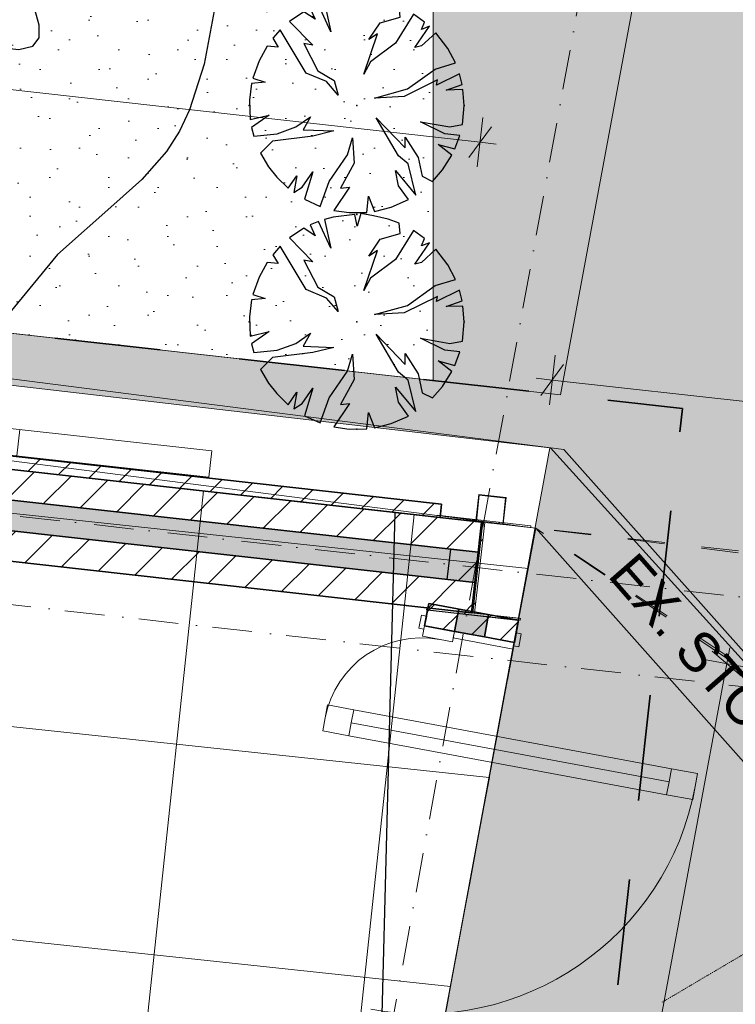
# Model space of a CAD drawing. Header units: millimetres. Extents: x -738537 to 1850049, y -250217 to 604013.
# Tile 148 of 220: x -100784 to -98083, y 85354 to 89071. Entities that reach past the tile are written whole.
import ezdxf

# ---------------------------------------------------------------- set-up
doc = ezdxf.new("R2010")
doc.units = ezdxf.units.MM
doc.header["$MEASUREMENT"] = 0
for name, pattern in [('Dashed', [280, 140, -140]), ('DOT', [0.25, 0, -0.25]), ('Dot & Dashed', [280, 150, -60, 0, -70]), ('Long Dashed', [700, 400, -300])]:
    doc.linetypes.add(name, pattern=pattern)
for name, color, linetype, lineweight in [('0_Pen_No__6', 7, 'Continuous', 5), ('A_BEAMS_Pen_No__3', 30, 'Continuous', 15), ('A_COLUMNS_Pen_No__3', 30, 'Continuous', 15), ('A_COLUMNS_Pen_No__84', 255, 'Continuous', 20), ('A_FLOORS FINISH_Pen_No__128', 9, 'Continuous', 0), ('A_SITE 3D_Pen_No__128', 9, 'Continuous', 0), ('A_SITE 3D_Pen_No__4', 7, 'Continuous', 5), ('A_SURVEY_Pen_No__16', 8, 'Continuous', 20), ('A_SURVEY_Pen_No__2', 1, 'Continuous', 25), ('A_SURVEY_Pen_No__6', 7, 'Continuous', 5), ('A_WALL LOAD_Pen_No__1', 214, 'Continuous', 35), ('A_WALL LOAD_Pen_No__2', 1, 'Continuous', 25), ('A_WALL LOAD_Pen_No__3', 30, 'Continuous', 15), ('A_WALL LOAD_Pen_No__6', 7, 'Continuous', 5), ('BUILDING_Pen_No__2', 1, 'Continuous', 25), ('C-GRID _Pen_No__5', 4, 'Continuous', 5), ('C_DIMS - GA_Pen_No__6', 7, 'Continuous', 5), ('ELECTRICAL LINE_Pen_No__1', 214, 'Continuous', 35), ('SEWER LINE_Pen_No__1', 214, 'Continuous', 35), ('SEWER LINE_Pen_No__5', 4, 'Continuous', 5), ('SEWER LINE_Pen_No__6', 7, 'Continuous', 5)]:
    doc.layers.add(name, color=color, linetype=linetype, lineweight=lineweight)
for name, color, linetype, lineweight, true_color in [('0_Pen_No__7', 7, 'Continuous', 5, 0x9f07ff), ('A_COLUMNS_Pen_No__7', 7, 'Continuous', 5, 0x9f07ff), ('A_FLOORS FINISH_Pen_No__168', 7, 'Continuous', 5, 0x996633), ('A_SITE 3D_Pen_No__7', 7, 'Continuous', 5, 0x3f3f3f), ('A_SURVEY_Pen_No__171', 7, 'Continuous', 0, 0xdadada), ('A_WALL LOAD_Pen_No__7', 7, 'Continuous', 5, 0x9f07ff), ('BUILDING_Pen_No__7', 7, 'Continuous', 5, 0x9f07ff)]:
    doc.layers.add(name, color=color, linetype=linetype, lineweight=lineweight, true_color=true_color)
for name, color, linetype in [('A_BEAMS', 7, 'Continuous'), ('A_COLUMNS', 7, 'Continuous'), ('A_SURVEY', 7, 'Continuous'), ('C_DIMS - GA', 7, 'Continuous')]:
    doc.layers.add(name, color=color, linetype=linetype)
doc.styles.add('GENERATED_STYLE_1', font='GOTHIC.TTF')
doc.dimstyles.new('GENERATED_STYLE__1', dxfattribs={"dimtxt": 200, "dimasz": 95, "dimexe": 0.18, "dimexo": 90000, "dimgap": 0.09, "dimtad": 1, "dimdec": 0, "dimzin": 0, "dimdsep": 46, "dimtxsty": 'GENERATED_STYLE_1', "dimblk": 'ARROWHEAD_2', "dimblk1": 'ARROWHEAD_2', "dimblk2": 'ARROWHEAD_2', "dimcen": 0.09, "dimclrd": 7, "dimclre": 7, "dimclrt": 7, "dimadec": 0, "dimazin": 0, "dimtfac": 1, "dimtdec": 4, "dimtmove": 0, "dimatfit": 3, "dimfxl": 1, "dimtolj": 1, "dimtzin": 0, "dimarcsym": 0})
pattern_1 = [(45, (0, 0), (-63.63961, 63.63961), [])]
pattern_2 = [(45, (0, 0), (-127.27922, 127.27922), [])]

# ---------------------------------------------------------------- blocks, each defined once
blk = doc.blocks.new('TRANSNET LOGO[13]', base_point=(-105635.6, 87966.8))
at = {"layer": 'A_BEAMS_Pen_No__3', "color": 30, "linetype": 'Continuous', "lineweight": 15}
for p, q in [((-102222.4, 87685), (-100059.3, 87442.6)), ((-102233.5, 87585.6), (-100070.5, 87343.2)), ((-100794.6, 87424.4), (-100783.5, 87523.8)), ((-100070.5, 87343.2), (-100059.3, 87442.6))]:
    blk.add_line(p, q, dxfattribs=at)
blk = doc.blocks.new('Downspout 24[16]', base_point=(-99005.5, 87220.7))
at = {"layer": 'A_COLUMNS_Pen_No__84', "color": 255, "linetype": 'Continuous', "lineweight": 20, "flags": 128}
for points in [[(-98921.3, 87163.2), (-98959, 87167.3), (-98948.2, 87266.7), (-99051.6, 87278), (-99062.4, 87178.6), (-99100.2, 87182.7), (-99100.4, 87180.7), (-99060.8, 87176.4), (-99050, 87276), (-98950.2, 87265.1), (-98961, 87165.5), (-98921.5, 87161.2)], [(-98921.3, 87163.2), (-98959, 87167.3), (-98948.2, 87266.7), (-99051.6, 87278), (-99062.4, 87178.6), (-99100.2, 87182.7), (-99100.4, 87180.7), (-99060.8, 87176.4), (-99050, 87276), (-98950.2, 87265.1), (-98961, 87165.5), (-98921.5, 87161.2)], [(-98921.3, 87163.2), (-98959, 87167.3), (-98948.2, 87266.7), (-99051.6, 87278), (-99062.4, 87178.6), (-99100.2, 87182.7), (-99100.4, 87180.7), (-99060.8, 87176.4), (-99050, 87276), (-98950.2, 87265.1), (-98961, 87165.5), (-98921.5, 87161.2)], [(-98921.3, 87163.2), (-98959, 87167.3), (-98948.2, 87266.7), (-99051.6, 87278), (-99062.4, 87178.6), (-99100.2, 87182.7), (-99100.4, 87180.7), (-99060.8, 87176.4), (-99050, 87276), (-98950.2, 87265.1), (-98961, 87165.5), (-98921.5, 87161.2)], [(-98921.3, 87163.2), (-98959, 87167.3), (-98948.2, 87266.7), (-99051.6, 87278), (-99062.4, 87178.6), (-99100.2, 87182.7), (-99100.4, 87180.7), (-99060.8, 87176.4), (-99050, 87276), (-98950.2, 87265.1), (-98961, 87165.5), (-98921.5, 87161.2)], [(-98921.3, 87163.2), (-98959, 87167.3), (-98948.2, 87266.7), (-99051.6, 87278), (-99062.4, 87178.6), (-99100.2, 87182.7), (-99100.4, 87180.7), (-99060.8, 87176.4), (-99050, 87276), (-98950.2, 87265.1), (-98961, 87165.5), (-98921.5, 87161.2)], [(-98961.2, 87165.6), (-98950.4, 87265), (-99049.8, 87275.8), (-99060.7, 87176.4)]]:
    blk.add_lwpolyline(points, close=True, dxfattribs=at)
blk = doc.blocks.new('*D264')
at = {"layer": 'C_DIMS - GA_Pen_No__6', "color": 7, "linetype": 'Continuous', "lineweight": 5, "transparency": 16777216}
for p, q in [((-98763.6, 87803.7), (-98784.5, 87617.4)), ((-98731.2, 87768.6), (-98816.9, 87652.4)), ((-98774.1, 87710.5), (-98834.8, 87717.3)), ((-92811, 87042.3), (-98774.1, 87710.5)), ((-92800.5, 87135.5), (-92821.4, 86949.1)), ((-92853.8, 86984.2), (-92768.1, 87100.4)), ((-92750.2, 87035.5), (-92811, 87042.3))]:
    blk.add_line(p, q, dxfattribs=at)
at = {"layer": 'C_DIMS - GA_Pen_No__6', "color": 7, "lineweight": 5, "transparency": 16777216, "insert": (-96137.9, 87455.4), "char_height": 200, "attachment_point": 7, "rotation": 353.6061, "style": 'GENERATED_STYLE_1'}
blk.add_mtext('\\A1;{\\pql;\\fCentury Gothic|b0|i0|c0|p34;6\xa0000}', dxfattribs=at)
blk = doc.blocks.new('ARROWHEAD_2')
at = {"color": 0, "linetype": 'Continuous', "lineweight": 0}
for p, q in [((-0.378, -0.655), (0.378, 0.655)), ((0, 0), (-1, 0))]:
    blk.add_line(p, q, dxfattribs=at)
blk = doc.blocks.new('*D266')
at = {"layer": 'C_DIMS - GA_Pen_No__6', "color": 7, "linetype": 'Continuous', "lineweight": 5, "transparency": 16777216}
for p, q in [((-104877.8, 89167.2), (-104856.9, 89353.6)), ((-104824.6, 89318.5), (-104910.2, 89202.3)), ((-104928.1, 89267.2), (-104867.4, 89260.4)), ((-104867.4, 89260.4), (-99046.7, 88608.2)), ((-99057.1, 88515), (-99036.2, 88701.3)), ((-99089.5, 88550.1), (-99003.9, 88666.3)), ((-99046.7, 88608.2), (-98985.9, 88601.4))]:
    blk.add_line(p, q, dxfattribs=at)
at = {"layer": 'C_DIMS - GA_Pen_No__6', "color": 7, "lineweight": 5, "transparency": 16777216, "insert": (-102302.4, 89013.2), "char_height": 200, "attachment_point": 7, "rotation": 353.6067, "style": 'GENERATED_STYLE_1'}
blk.add_mtext('\\A1;{\\pql;\\fCentury Gothic|b0|i0|c0|p34;5\xa0857}', dxfattribs=at)
blk = doc.blocks.new('IPE Column 20[101]', base_point=(-99051.6, 87002))
at = {"layer": 'A_COLUMNS_Pen_No__7', "linetype": 'Continuous', "lineweight": 5, "true_color": 0x9f07ff}
h = blk.add_hatch(dxfattribs=at)
h.set_pattern_fill('STEEL', color=190, style=0, pattern_type=2)
h.set_pattern_definition([(45, (0, 0), (-159.09903, 159.09903), []), (45, (-53.03, 53.03), (-159.09903, 159.09903), [])])
h.paths.add_polyline_path([(-99248.4, 86843.4), (-98894.7, 86803.7), (-98893.9, 86810.7), (-99067.3, 86830.1), (-99028.9, 87173), (-98855.5, 87153.6), (-98854.7, 87160.5), (-99208.5, 87200.2), (-99209.3, 87193.2), (-99035.8, 87173.8), (-99074.3, 86830.9), (-99247.7, 86850.3)])
at = {"layer": 'A_COLUMNS_Pen_No__3', "color": 30, "linetype": 'Continuous', "lineweight": 15}
for p, q in [((-99208.5, 87200.2), (-99209.3, 87193.2)), ((-99209.3, 87193.2), (-99035.8, 87173.8)), ((-98854.7, 87160.5), (-99208.5, 87200.2)), ((-99035.8, 87173.8), (-99074.3, 86830.9)), ((-99067.3, 86830.1), (-99028.9, 87173)), ((-99028.9, 87173), (-98855.5, 87153.6)), ((-98855.5, 87153.6), (-98854.7, 87160.5)), ((-99247.7, 86850.3), (-99248.4, 86843.4)), ((-99248.4, 86843.4), (-98894.7, 86803.7)), ((-99074.3, 86830.9), (-99247.7, 86850.3)), ((-98893.9, 86810.7), (-99067.3, 86830.1)), ((-98894.7, 86803.7), (-98893.9, 86810.7))]:
    blk.add_line(p, q, dxfattribs=at)
blk = doc.blocks.new('*D500')
at = {"layer": 'C_DIMS - GA_Pen_No__6', "color": 7, "linetype": 'Continuous', "lineweight": 5, "transparency": 16777216}
for p, q in [((-98060.3, 86593.2), (-98170.1, 86687)), ((-98115.2, 86640.1), (-98104, 86700.2)), ((-98929.2, 82261.6), (-98115.2, 86640.1)), ((-98023, 86623), (-98207.4, 86657.2)), ((-98984, 82308.5), (-98874.3, 82214.7)), ((-98837, 82244.5), (-99021.3, 82278.7)), ((-98940.3, 82201.5), (-98929.2, 82261.6))]:
    blk.add_line(p, q, dxfattribs=at)
at = {"layer": 'C_DIMS - GA_Pen_No__6', "color": 7, "lineweight": 5, "transparency": 16777216, "insert": (-98625.8, 84112.1), "char_height": 200, "attachment_point": 7, "rotation": 79.4689, "style": 'GENERATED_STYLE_1'}
blk.add_mtext('\\A1;{\\pql;\\fCentury Gothic|b0|i0|c0|p34;4\xa0454}', dxfattribs=at)
blk = doc.blocks.new('Tree Plan 24[32]', base_point=(-122243.6, 88773))
at = {"layer": 'A_SURVEY_Pen_No__2', "color": 7, "linetype": 'Continuous', "lineweight": 25, "flags": 128}
for points in [[(-120074.1, 88232.5), (-120141.6, 87869.1), (-120196.7, 87697), (-120235.5, 87616.1), (-120284.2, 87539.7), (-120377.5, 87433.8), (-120483.3, 87339.6), (-120695.9, 87150.1), (-120875.8, 86931.7)], [(-121698.5, 87844.4), (-121635.7, 87824.6), (-121571.5, 87815.9), (-121498.1, 87822.1), (-121409.3, 87859.3), (-121328.3, 87913.3), (-121246.9, 87963.5), (-121157.1, 87989.1), (-121077.2, 87981.4), (-120999.5, 87957.7), (-120921.8, 87933.6), (-120841.9, 87924.5), (-120788.3, 87937.6), (-120764.9, 87968.9), (-120764.8, 88015.8), (-120781.2, 88075.9), (-120836.7, 88225.4), (-120862.1, 88309.8), (-120877, 88397.3), (-120872.5, 88520.9), (-120849.4, 88643.4), (-120825.6, 88747.4)]]:
    blk.add_lwpolyline(points, dxfattribs=at)
blk = doc.blocks.new('Tree Plan 24[49]', base_point=(-119566, 87713.5))
at = {"layer": 'A_SURVEY_Pen_No__2', "color": 7, "linetype": 'Continuous', "lineweight": 25}
for p, q in [((-119550, 88122.1), (-119565, 88075)), ((-119502.9, 88114), (-119550, 88122.1)), ((-119709.8, 88092.7), (-119741.4, 88079.1)), ((-119663.4, 87991.6), (-119709.8, 88092.7)), ((-119654.8, 88109.2), (-119688.2, 88100.2)), ((-119688.2, 88100.2), (-119663.4, 87991.6)), ((-119573.5, 88118.9), (-119654.8, 88109.2)), ((-119565, 88075), (-119573.5, 88118.9)), ((-119447.8, 88101.4), (-119502.9, 88114)), ((-119405.4, 88085.8), (-119447.8, 88101.4)), ((-119402.4, 88047.2), (-119405.4, 88085.8)), ((-119765.1, 88066.8), (-119819.5, 88030)), ((-119723.3, 88038.7), (-119765.1, 88066.8)), ((-119741.4, 88079.1), (-119723.3, 88038.7)), ((-119477.3, 88025.8), (-119402.4, 88047.2)), ((-119352.3, 88058.1), (-119419.5, 87948.8)), ((-119310.3, 88028.2), (-119352.3, 88058.1)), ((-119819.5, 88030), (-119731.8, 87940.3)), ((-119520.1, 87961.7), (-119477.3, 88025.8)), ((-119346.8, 87931.7), (-119291.9, 88012.2)), ((-119321.1, 88000.2), (-119310.3, 88028.2)), ((-119291.9, 88012.2), (-119321.1, 88000.2)), ((-119854.4, 87998.6), (-119882.7, 87966.8)), ((-119757.5, 87835.4), (-119854.4, 87998.6)), ((-119539.3, 87831.2), (-119488, 87983.1)), ((-119488, 87983.1), (-119520.1, 87961.7)), ((-119267.3, 87987.7), (-119321.1, 87938.1)), ((-119222.2, 87928.5), (-119267.3, 87987.7)), ((-119904.4, 87936.9), (-119934.7, 87882.3)), ((-119862.3, 87933.9), (-119904.4, 87936.9)), ((-119882.7, 87966.8), (-119862.3, 87933.9)), ((-119731.8, 87940.3), (-119766.1, 87946.7)), ((-119766.1, 87946.7), (-119712.6, 87844)), ((-119419.5, 87948.8), (-119513.6, 87878.2)), ((-119321.1, 87938.1), (-119346.8, 87931.7)), ((-119193.5, 87873.6), (-119222.2, 87928.5)), ((-119934.7, 87882.3), (-119958.3, 87816.1)), ((-119513.6, 87878.2), (-119539.3, 87831.2)), ((-119269.8, 87850.4), (-119193.5, 87873.6)), ((-119680.5, 87803.4), (-119757.5, 87835.4)), ((-119712.6, 87844), (-119650.6, 87807.6)), ((-119374.6, 87775.5), (-119269.8, 87850.4)), ((-119178.6, 87833.1), (-119265.5, 87790.5)), ((-119168.3, 87792.4), (-119178.6, 87833.1)), ((-119963, 87796.5), (-119971.1, 87732.7)), ((-119911.5, 87801.2), (-119963, 87796.5)), ((-119958.3, 87816.1), (-119911.5, 87801.2)), ((-119635.6, 87752), (-119680.5, 87803.4)), ((-119650.6, 87807.6), (-119635.6, 87752)), ((-119261.2, 87809.8), (-119387.4, 87747.7)), ((-119265.5, 87790.5), (-119261.2, 87809.8)), ((-119229.1, 87771.3), (-119168.3, 87792.4)), ((-119498.7, 87741.3), (-119374.6, 87775.5)), ((-119165, 87773.1), (-119229.1, 87771.3)), ((-119160.6, 87713.5), (-119165, 87773.1)), ((-119971.1, 87732.7), (-119968, 87659.9)), ((-119387.4, 87747.7), (-119498.7, 87741.3)), ((-119167.1, 87640.8), (-119160.6, 87713.5)), ((-119968, 87659.9), (-119896.6, 87677.1)), ((-119896.6, 87677.1), (-119963, 87630.5)), ((-119796, 87632.2), (-119740.4, 87670.7)), ((-119740.4, 87670.7), (-119768.2, 87621.5)), ((-119408.8, 87523.1), (-119492.2, 87666.4)), ((-119492.2, 87666.4), (-119383.1, 87553.1)), ((-119233.4, 87606.5), (-119325.4, 87651.5)), ((-119325.4, 87651.5), (-119214.1, 87632.2)), ((-119214.1, 87632.2), (-119167.1, 87640.8)), ((-119963, 87630.5), (-119954.7, 87597.9)), ((-119954.7, 87597.9), (-119866.6, 87606.5)), ((-119866.6, 87606.5), (-119796, 87632.2)), ((-119768.2, 87621.5), (-119652.7, 87617.2)), ((-119652.7, 87617.2), (-119731.8, 87598)), ((-119176.6, 87600.4), (-119233.4, 87606.5)), ((-119883.7, 87578.7), (-119929.4, 87533.4)), ((-119731.8, 87598), (-119883.7, 87578.7)), ((-119601.3, 87527.4), (-119582.1, 87591.6)), ((-119582.1, 87591.6), (-119575.7, 87495.3)), ((-119383.1, 87553.1), (-119383.1, 87593.7)), ((-119383.1, 87593.7), (-119333.9, 87516.7)), ((-119206.6, 87525.8), (-119259.1, 87565.9)), ((-119259.1, 87565.9), (-119195.4, 87549)), ((-119195.4, 87549), (-119176.6, 87600.4)), ((-119929.4, 87533.4), (-119899.1, 87482.2)), ((-119669.8, 87426.8), (-119601.3, 87527.4)), ((-119575.7, 87495.3), (-119627, 87401.2)), ((-119372.4, 87493.2), (-119408.8, 87523.1)), ((-119342.4, 87375.3), (-119372.4, 87493.2)), ((-119333.9, 87516.7), (-119319, 87446.1)), ((-119242, 87469.7), (-119206.6, 87525.8)), ((-119899.1, 87482.2), (-119867.8, 87442.7)), ((-119772.5, 87405.4), (-119731.8, 87463.2)), ((-119731.8, 87463.2), (-119763.4, 87359.3)), ((-119408.8, 87409.7), (-119419.5, 87467.5)), ((-119419.5, 87467.5), (-119342.4, 87375.3)), ((-119279.9, 87426.2), (-119242, 87469.7)), ((-119867.8, 87442.7), (-119824.2, 87400.8)), ((-119824.2, 87400.8), (-119791.7, 87448.2)), ((-119791.7, 87448.2), (-119803.9, 87385.1)), ((-119703.5, 87332), (-119669.8, 87426.8)), ((-119319, 87446.1), (-119279.9, 87426.2)), ((-119803.9, 87385.1), (-119772.5, 87405.4)), ((-119592.8, 87405.4), (-119652.3, 87317.3)), ((-119627, 87401.2), (-119592.8, 87405.4)), ((-119371.2, 87357.9), (-119408.8, 87409.7)), ((-119763.4, 87359.3), (-119703.5, 87332)), ((-119528.5, 87309.8), (-119522.2, 87371.2)), ((-119522.2, 87371.2), (-119499, 87313.6)), ((-119436.2, 87329.4), (-119371.2, 87357.9)), ((-119652.3, 87317.3), (-119594.9, 87309)), ((-119594.9, 87309), (-119528.5, 87309.8)), ((-119499, 87313.6), (-119436.2, 87329.4))]:
    blk.add_line(p, q, dxfattribs=at)
for p in [(-119566, 88119), (-119971.5, 87713.5), (-119566, 87713.5), (-119566, 87713.5), (-119160.6, 87713.5), (-119566, 87308)]:
    blk.add_point(p, dxfattribs=at)
blk = doc.blocks.new('Tree Plan 24[50]', base_point=(-119566, 86896.5))
at = {"layer": 'A_SURVEY_Pen_No__2', "color": 7, "linetype": 'Continuous', "lineweight": 25}
for p, q in [((-119550, 87305.1), (-119565, 87258.1)), ((-119502.9, 87297.1), (-119550, 87305.1)), ((-119709.8, 87275.7), (-119741.4, 87262.1)), ((-119663.4, 87174.6), (-119709.8, 87275.7)), ((-119654.8, 87292.2), (-119688.2, 87283.2)), ((-119688.2, 87283.2), (-119663.4, 87174.6)), ((-119573.5, 87301.9), (-119654.8, 87292.2)), ((-119565, 87258.1), (-119573.5, 87301.9)), ((-119447.8, 87284.4), (-119502.9, 87297.1)), ((-119405.4, 87268.8), (-119447.8, 87284.4)), ((-119402.4, 87230.2), (-119405.4, 87268.8)), ((-119765.1, 87249.8), (-119819.5, 87213.1)), ((-119723.3, 87221.7), (-119765.1, 87249.8)), ((-119741.4, 87262.1), (-119723.3, 87221.7)), ((-119477.3, 87208.9), (-119402.4, 87230.2)), ((-119352.3, 87241.1), (-119419.5, 87131.8)), ((-119310.3, 87211.2), (-119352.3, 87241.1)), ((-119819.5, 87213.1), (-119731.8, 87123.3)), ((-119520.1, 87144.7), (-119477.3, 87208.9)), ((-119346.8, 87114.7), (-119291.9, 87195.3)), ((-119321.1, 87183.2), (-119310.3, 87211.2)), ((-119291.9, 87195.3), (-119321.1, 87183.2)), ((-119854.4, 87181.6), (-119882.7, 87149.8)), ((-119757.5, 87018.5), (-119854.4, 87181.6)), ((-119539.3, 87014.2), (-119488, 87166.1)), ((-119488, 87166.1), (-119520.1, 87144.7)), ((-119267.3, 87170.7), (-119321.1, 87121.1)), ((-119222.2, 87111.5), (-119267.3, 87170.7)), ((-119904.4, 87120), (-119934.7, 87065.4)), ((-119862.3, 87116.9), (-119904.4, 87120)), ((-119882.7, 87149.8), (-119862.3, 87116.9)), ((-119731.8, 87123.3), (-119766.1, 87129.7)), ((-119766.1, 87129.7), (-119712.6, 87027)), ((-119419.5, 87131.8), (-119513.6, 87061.2)), ((-119321.1, 87121.1), (-119346.8, 87114.7)), ((-119193.5, 87056.6), (-119222.2, 87111.5)), ((-119934.7, 87065.4), (-119958.3, 86999.1)), ((-119513.6, 87061.2), (-119539.3, 87014.2)), ((-119269.8, 87033.4), (-119193.5, 87056.6)), ((-119680.5, 86986.4), (-119757.5, 87018.5)), ((-119712.6, 87027), (-119650.6, 86990.6)), ((-119374.6, 86958.6), (-119269.8, 87033.4)), ((-119178.6, 87016.1), (-119265.5, 86973.5)), ((-119168.3, 86975.4), (-119178.6, 87016.1)), ((-119963, 86979.5), (-119971.1, 86915.8)), ((-119911.5, 86984.2), (-119963, 86979.5)), ((-119958.3, 86999.1), (-119911.5, 86984.2)), ((-119635.6, 86935), (-119680.5, 86986.4)), ((-119650.6, 86990.6), (-119635.6, 86935)), ((-119261.2, 86992.8), (-119387.4, 86930.7)), ((-119265.5, 86973.5), (-119261.2, 86992.8)), ((-119229.1, 86954.3), (-119168.3, 86975.4)), ((-119498.7, 86924.3), (-119374.6, 86958.6)), ((-119165, 86956.1), (-119229.1, 86954.3)), ((-119160.6, 86896.5), (-119165, 86956.1)), ((-119971.1, 86915.8), (-119968, 86842.9)), ((-119387.4, 86930.7), (-119498.7, 86924.3)), ((-119167.1, 86823.8), (-119160.6, 86896.5)), ((-119968, 86842.9), (-119896.6, 86860.1)), ((-119896.6, 86860.1), (-119963, 86813.5)), ((-119796, 86815.2), (-119740.4, 86853.7)), ((-119740.4, 86853.7), (-119768.2, 86804.5)), ((-119408.8, 86706.1), (-119492.2, 86849.4)), ((-119492.2, 86849.4), (-119383.1, 86736.1)), ((-119233.4, 86789.5), (-119325.4, 86834.5)), ((-119325.4, 86834.5), (-119214.1, 86815.2)), ((-119214.1, 86815.2), (-119167.1, 86823.8)), ((-119963, 86813.5), (-119954.7, 86780.9)), ((-119954.7, 86780.9), (-119866.6, 86789.5)), ((-119866.6, 86789.5), (-119796, 86815.2)), ((-119768.2, 86804.5), (-119652.7, 86800.2)), ((-119652.7, 86800.2), (-119731.8, 86781)), ((-119176.6, 86783.4), (-119233.4, 86789.5)), ((-119883.7, 86761.7), (-119929.4, 86716.5)), ((-119731.8, 86781), (-119883.7, 86761.7)), ((-119601.3, 86710.4), (-119582.1, 86774.6)), ((-119582.1, 86774.6), (-119575.7, 86678.3)), ((-119383.1, 86736.1), (-119383.1, 86776.7)), ((-119383.1, 86776.7), (-119333.9, 86699.7)), ((-119206.6, 86708.8), (-119259.1, 86748.9)), ((-119259.1, 86748.9), (-119195.4, 86732)), ((-119195.4, 86732), (-119176.6, 86783.4)), ((-119929.4, 86716.5), (-119899.1, 86665.2)), ((-119669.8, 86609.8), (-119601.3, 86710.4)), ((-119575.7, 86678.3), (-119627, 86584.2)), ((-119372.4, 86676.2), (-119408.8, 86706.1)), ((-119342.4, 86558.3), (-119372.4, 86676.2)), ((-119333.9, 86699.7), (-119319, 86629.1)), ((-119242, 86652.7), (-119206.6, 86708.8)), ((-119899.1, 86665.2), (-119867.8, 86625.7)), ((-119772.5, 86588.5), (-119731.8, 86646.2)), ((-119731.8, 86646.2), (-119763.4, 86542.3)), ((-119408.8, 86592.7), (-119419.5, 86650.5)), ((-119419.5, 86650.5), (-119342.4, 86558.3)), ((-119279.9, 86609.3), (-119242, 86652.7)), ((-119867.8, 86625.7), (-119824.2, 86583.8)), ((-119824.2, 86583.8), (-119791.7, 86631.2)), ((-119791.7, 86631.2), (-119803.9, 86568.1)), ((-119703.5, 86515), (-119669.8, 86609.8)), ((-119319, 86629.1), (-119279.9, 86609.3)), ((-119803.9, 86568.1), (-119772.5, 86588.5)), ((-119592.8, 86588.5), (-119652.3, 86500.3)), ((-119627, 86584.2), (-119592.8, 86588.5)), ((-119371.2, 86540.9), (-119408.8, 86592.7)), ((-119763.4, 86542.3), (-119703.5, 86515)), ((-119528.5, 86492.8), (-119522.2, 86554.2)), ((-119522.2, 86554.2), (-119499, 86496.6)), ((-119436.2, 86512.4), (-119371.2, 86540.9)), ((-119652.3, 86500.3), (-119594.9, 86492)), ((-119594.9, 86492), (-119528.5, 86492.8)), ((-119499, 86496.6), (-119436.2, 86512.4))]:
    blk.add_line(p, q, dxfattribs=at)
for p in [(-119566, 87302), (-119971.5, 86896.5), (-119566, 86896.5), (-119566, 86896.5), (-119160.6, 86896.5), (-119566, 86491)]:
    blk.add_point(p, dxfattribs=at)

msp = doc.modelspace()

# ---------------------------------------------------------------- hatches: boundary and pattern name
at = {"layer": '0_Pen_No__7', "linetype": 'Continuous', "lineweight": 5, "true_color": 0x000000}
h = msp.add_hatch(dxfattribs=at)
h.set_pattern_fill('ANSI31', color=18, scale=870, style=0)
h.paths.add_polyline_path([(-99041.2, 87174.4), (-106242.6, 87981.3), (-106255.4, 87867), (-99054, 87060.1)])
h = msp.add_hatch(dxfattribs=at)
h.set_pattern_fill('ANSI31', color=18, scale=870, style=0)
h.paths.add_polyline_path([(-99066.8, 86945.8), (-106268.2, 87752.7), (-106281.1, 87638.4), (-99079.6, 86831.5)])
at = {"layer": 'A_FLOORS FINISH_Pen_No__128', "linetype": 'Continuous', "lineweight": 0}
h = msp.add_hatch(dxfattribs=at)
h.set_pattern_fill('PATTERN__TILES_ANGLED2', color=9, style=0, pattern_type=2)
h.set_pattern_definition([(83.9, (0, 0), (-795.4704, 85.0113), []), (173.9, (0, 0), (85.0113, 795.4704), [])])
h.paths.add_polyline_path([(-114209.3, 85279.7), (-113008.9, 85150.6), (-113007.1, 78719.7), (-100428.1, 78590.9), (-99191.2, 85244.8), (-98901.2, 86804.4), (-98836.7, 87151.5), (-113822.1, 88830.6)])
at = {"layer": 'A_SITE 3D_Pen_No__128', "linetype": 'Continuous', "lineweight": 0}
h = msp.add_hatch(dxfattribs=at)
h.set_pattern_fill('PATTERN__PAVING', color=9, style=0, pattern_type=2)
h.set_pattern_definition([(0, (20053.95, 1033.6), (0, 400), [300, -100]), (0, (20353.95, 1133.6), (0, 400), [300, -100]), (0, (20253.95, 1233.6), (0, 400), [300, -100]), (0, (20153.95, 1333.6), (0, 400), [300, -100]), (90, (20253.95, 1033.6), (-400, 0), [300, -100]), (90, (20153.95, 1133.6), (-400, 0), [300, -100]), (90, (20053.95, 1233.6), (-400, 0), [300, -100]), (90, (20353.95, 1333.6), (-400, 0), [300, -100])])
h.paths.add_polyline_path([(-113774.8, 89196.8), (-98783.8, 87454.8), (-99198.5, 85205.6), (-96185.9, 83435.6), (-95783.9, 86779.8), (-92399.2, 86367.7), (-92399.2, 91976.2), (-85899.2, 91976.2), (-85899.2, 84290.4, 0.116634), (-85562.7, 83478.7), (-84856.4, 82687.8), (-81078.9, 80039.2), (-80162.4, 79600.8), (-75775.8, 78209.1), (-70191.6, 78471.5, 0.103683), (-68959.3, 79690.8), (-68528.6, 80917.5), (-68168.9, 82333.4), (-67867.6, 84420.9), (-67919, 85319.5), (-68602.9, 87625.8), (-68756.6, 87577.3), (-68067.7, 85290.9), (-68029.1, 84441.7), (-68335.9, 82451), (-68681.2, 80958.8), (-69095.9, 79803.2, -0.100494), (-70228, 78696.8), (-75693.1, 78514.3), (-80076.9, 79856.2), (-80949.5, 80226.9), (-84735.5, 83025.2), (-85281.8, 83645.1, -0.117949), (-85618.3, 84456.7), (-85618.3, 85412.2), (-84330.3, 86367.7), (-84330.3, 92329), (-85618.3, 92329), (-85618.3, 92317.2), (-97876.4, 92317.2), (-98743.1, 87655), (-113758.4, 89337.5)])
at = {"layer": 'A_SITE 3D_Pen_No__7', "linetype": 'Continuous', "lineweight": 5, "true_color": 0x3f3f3f}
h = msp.add_hatch(dxfattribs=at)
h.set_pattern_fill('HATCH__STONE_COPY', color=250, style=0, pattern_type=2)
h.set_pattern_definition([(45, (20053.95, 1383.6), (-111.36932, 111.36932), [0, -105, 0, -157.5]), (110, (20403.95, 1383.6), (148.00159, 53.86817), [0, -77, 0, -133])])
h.paths.add_polyline_path([(-99223.8, 92257.2), (-106128.8, 90727.4), (-106128.8, 88482.6), (-99223.8, 87708.9)])
at = {"layer": 'A_SURVEY_Pen_No__171', "linetype": 'Continuous', "lineweight": 0, "true_color": 0xdadada}
h = msp.add_hatch(dxfattribs=at)
h.set_pattern_fill('GRASS', color=254, style=0, pattern_type=2)
h.set_pattern_definition([(90, (0, 0), (-900, 0), [129.9038, -389.7114]), (90, (450, 259.8), (-900, 0), [129.9038, -389.7114]), (30, (0, 0), (-450, 779.423), [129.9038, -389.7114]), (30, (0, 519.6), (-450, 779.423), [129.9038, -389.7114]), (150, (0, 0), (450, 779.423), [129.9038, -389.7114]), (150, (0, 519.6), (450, 779.423), [129.9038, -389.7114])])
h.paths.add_polyline_path([(-113746.4, 89336.2), (-113721, 89637.2), (-107136.6, 91911.2), (-86105.8, 96570.5), (-80902.9, 97400.7), (-79768.3, 89278.7), (-69316.2, 87490.5), (-68608.5, 85290), (-68114.4, 85446), (-68067.7, 85290.9), (-68029.1, 84441.7), (-68335.9, 82451), (-68681.2, 80958.8), (-69095.9, 79803.2), (-70204.6, 78698.1), (-75732.7, 78526.5), (-80513.2, 80041.5), (-80949.5, 80226.9), (-84735.5, 83025.2), (-85281.8, 83645.1), (-85618.3, 84456.7), (-85618.3, 85412.2), (-84330.3, 86367.7), (-84330.3, 92329), (-97876.4, 92317.2), (-98743.1, 87655), (-99223.8, 87708.9), (-99223.8, 92257.2), (-106128.8, 90727.4), (-106250.4, 88496.2)])
at = {"layer": 'A_WALL LOAD_Pen_No__6', "linetype": 'Continuous', "lineweight": 5}
h = msp.add_hatch(dxfattribs=at)
h.set_pattern_fill('_WALL_EXTERNAL', style=0, pattern_type=2)
h.set_pattern_definition(pattern_2)
h.paths.add_polyline_path([(-99170.2, 86957.4), (-99157.4, 87071.7), (-99054, 87060.1), (-99066.8, 86945.8)])
h = msp.add_hatch(dxfattribs=at)
h.set_pattern_fill('_WALL_EXTERNAL', style=0, pattern_type=2)
h.set_pattern_definition(pattern_2)
h.paths.add_polyline_path([(-99256.2, 86782.6), (-99245, 86843), (-98901.2, 86804.4), (-98917, 86719.5)])
at = {"layer": 'A_WALL LOAD_Pen_No__7', "linetype": 'Continuous', "lineweight": 5, "true_color": 0x9f07ff}
h = msp.add_hatch(dxfattribs=at)
h.set_pattern_fill('HATCH__BRICK', color=190, style=0, pattern_type=2)
h.set_pattern_definition(pattern_1)
h.paths.add_polyline_path([(-106191, 87975.5), (-99197.1, 87191.8), (-99191.6, 87241.5), (-106185.4, 88025.2)])
for points in [[(-99054, 87060.1), (-106255.4, 87867), (-106268.2, 87752.7), (-99066.8, 86945.8)], [(-99143.1, 86761.6), (-99030.1, 86740.6), (-99014.3, 86825.5), (-99127.4, 86846.5)]]:
    msp.add_hatch(color=190, dxfattribs=at).paths.add_polyline_path(points)
h = msp.add_hatch(dxfattribs=at)
h.set_pattern_fill('HATCH__BRICK', color=190, style=0, pattern_type=2)
h.set_pattern_definition(pattern_1)
h.paths.add_polyline_path([(-99256.2, 86782.6), (-99143.1, 86761.6), (-99127.4, 86846.5), (-99240.4, 86867.5)])
h = msp.add_hatch(dxfattribs=at)
h.set_pattern_fill('HATCH__BRICK', color=190, style=0, pattern_type=2)
h.set_pattern_definition(pattern_1)
h.paths.add_polyline_path([(-99014.3, 86825.5), (-99030.1, 86740.6), (-98917, 86719.5), (-98901.2, 86804.4)])

# ---------------------------------------------------------------- linework, layer by layer
at = {"layer": '0_Pen_No__6', "color": 7, "linetype": 'Dashed', "lineweight": 5}
for points in [[(-99404, 84100), (-98836.7, 87151.5)], [(-93219.4, 83397.7), (-98836.7, 87151.5)], [(-93255.5, 83344.2), (-98836.7, 87151.5)], [(-99497.8, 83595.5), (-98853.8, 87059.4)]]:
    msp.add_lwpolyline(points, dxfattribs=at)
at = {"layer": 'A_FLOORS FINISH_Pen_No__168', "color": 25, "linetype": 'Continuous', "lineweight": 5, "true_color": 0x996633, "flags": 128}
for points in [[(-114209.3, 85279.7), (-113008.9, 85150.6), (-113007.1, 78719.7), (-100428.1, 78590.9), (-99191.2, 85244.8), (-98901.2, 86804.4), (-98836.7, 87151.5), (-113822.1, 88830.6)], [(-112788.9, 78719.2), (-100430.9, 78584), (-98899.9, 86811.4), (-110177.2, 88075), (-110536, 84875), (-112788.9, 85127.1)]]:
    msp.add_lwpolyline(points, close=True, dxfattribs=at)
at = {"layer": 'A_SITE 3D_Pen_No__4', "color": 7, "linetype": 'Continuous', "lineweight": 5}
msp.add_lwpolyline([(-97876.4, 92317.2), (-98743.1, 87655), (-113758.4, 89337.5), (-113774.8, 89196.8), (-98783.8, 87454.8), (-99198.5, 85205.6), (-96185.9, 83435.6)], dxfattribs=at)
msp.add_lwpolyline([(-99223.8, 92257.2), (-106128.8, 90727.4), (-106128.8, 88482.6), (-99223.8, 87708.9)], close=True, dxfattribs=at)
at = {"layer": 'A_WALL LOAD_Pen_No__1', "color": 214, "linetype": 'Continuous', "lineweight": 35}
for p, q in [((-99054, 87060.1), (-106255.4, 87867)), ((-99066.8, 86945.8), (-106268.2, 87752.7)), ((-99143.1, 86761.6), (-99127.4, 86846.5)), ((-99030.1, 86740.6), (-99014.3, 86825.5)), ((-99256.2, 86782.6), (-99249.4, 86819)), ((-99256.2, 86782.6), (-99249.4, 86819)), ((-99256.2, 86782.6), (-99249.4, 86819)), ((-99256.2, 86782.6), (-99143.1, 86761.6)), ((-99256.2, 86782.6), (-99143.1, 86761.6)), ((-99256.2, 86782.6), (-99143.1, 86761.6)), ((-99143.1, 86761.6), (-99030.1, 86740.6)), ((-99143.1, 86761.6), (-99030.1, 86740.6)), ((-99143.1, 86761.6), (-99030.1, 86740.6)), ((-98917, 86719.5), (-98910.2, 86755.9)), ((-98917, 86719.5), (-98910.2, 86755.9)), ((-98917, 86719.5), (-98910.2, 86755.9)), ((-99030.1, 86740.6), (-98917, 86719.5)), ((-99030.1, 86740.6), (-98917, 86719.5)), ((-99030.1, 86740.6), (-98917, 86719.5))]:
    msp.add_line(p, q, dxfattribs=at)
for points in [[(-99191.6, 87241.5), (-106185.4, 88025.2)], [(-99041.2, 87174.4), (-106242.6, 87981.3)], [(-106191, 87975.5), (-99197.1, 87191.8)], [(-106281.1, 87638.4), (-99079.6, 86831.5)], [(-99197.1, 87191.8), (-99191.6, 87241.5)], [(-99079.6, 86831.5), (-99041.2, 87174.4)], [(-99240.4, 86867.5), (-99256.2, 86782.6)], [(-98901.2, 86804.4), (-99240.4, 86867.5)], [(-98917, 86719.5), (-98901.2, 86804.4)]]:
    msp.add_lwpolyline(points, dxfattribs=at)
at = {"layer": 'A_WALL LOAD_Pen_No__2', "color": 1, "linetype": 'Continuous', "lineweight": 25, "flags": 128}
for points in [[(-99170.2, 86957.4), (-99157.4, 87071.7), (-99054, 87060.1), (-99066.8, 86945.8)], [(-99256.2, 86782.6), (-99245, 86843), (-98901.2, 86804.4), (-98917, 86719.5)]]:
    msp.add_lwpolyline(points, close=True, dxfattribs=at)
at = {"layer": 'A_WALL LOAD_Pen_No__3', "color": 30, "linetype": 'Continuous', "lineweight": 15}
for p, q in [((-99277.3, 86773.3), (-99268.1, 86822.4)), ((-99268.1, 86822.4), (-99249.4, 86819)), ((-99249.4, 86819), (-99258.6, 86769.8)), ((-99258.6, 86769.8), (-99277.3, 86773.3)), ((-99147.7, 86737), (-99143.1, 86761.6)), ((-99143.1, 86761.6), (-98917, 86719.5)), ((-98919.4, 86706.8), (-98910.2, 86755.9)), ((-98910.2, 86755.9), (-98891.6, 86752.4)), ((-98891.6, 86752.4), (-98900.7, 86703.3)), ((-98921.6, 86695), (-99147.7, 86737)), ((-98917, 86719.5), (-98921.6, 86695)), ((-98900.7, 86703.3), (-98919.4, 86706.8))]:
    msp.add_line(p, q, dxfattribs=at)
for radius, start, end in [(370, 79.4689, 169.4689), (1050, 259.4689, 349.4689)]:
    msp.add_arc((-99267.2, 86367.6), radius, start, end, dxfattribs=at)
at = {"layer": 'A_WALL LOAD_Pen_No__6', "color": 7, "linetype": 'Continuous', "lineweight": 5}
for p, q in [((-99263.5, 86743.3), (-99256.2, 86782.6)), ((-99256.2, 86782.6), (-99143.1, 86761.6)), ((-99143.1, 86761.6), (-99150.4, 86722.2)), ((-99150.4, 86722.2), (-99263.5, 86743.3)), ((-99621.9, 86484.4), (-99640.1, 86386.1)), ((-99523.5, 86466.1), (-99621.9, 86484.4)), ((-99523.5, 86466.1), (-99532.7, 86417)), ((-99258.1, 86416.8), (-99523.5, 86466.1)), ((-99532.7, 86417), (-99541.8, 86367.8)), ((-99267.2, 86367.6), (-99532.7, 86417)), ((-99532.7, 86417), (-99267.2, 86367.6)), ((-99532.7, 86417), (-99267.2, 86367.6)), ((-98324.1, 86243.1), (-99258.1, 86416.8)), ((-99640.1, 86386.1), (-99541.8, 86367.8)), ((-99541.8, 86367.8), (-99276.4, 86318.5)), ((-99267.2, 86367.6), (-98333.2, 86194)), ((-98333.2, 86194), (-99267.2, 86367.6)), ((-98333.2, 86194), (-99267.2, 86367.6)), ((-99276.4, 86318.5), (-98342.4, 86144.8)), ((-98333.2, 86194), (-98324.1, 86243.1)), ((-98225.8, 86224.9), (-98324.1, 86243.1)), ((-98342.4, 86144.8), (-98333.2, 86194)), ((-98244.1, 86126.6), (-98225.8, 86224.9)), ((-98342.4, 86144.8), (-98244.1, 86126.6))]:
    msp.add_line(p, q, dxfattribs=at)
at = {"layer": 'BUILDING_Pen_No__2', "color": 1, "linetype": 'Continuous', "lineweight": 25}
msp.add_line((-99416.6, 85316.1), (-99367.7, 87211), dxfattribs=at)
at = {"layer": 'BUILDING_Pen_No__7', "color": 190, "linetype": 'Continuous', "lineweight": 5, "true_color": 0x9f07ff}
for p, q in [((-98730.4, 87448), (-105298.4, 88289.8)), ((-96211.8, 84612.4), (-98730.4, 87448)), ((-96318.1, 84315.8), (-98836.7, 87151.5))]:
    msp.add_line(p, q, dxfattribs=at)
at = {"layer": 'BUILDING_Pen_No__7', "color": 250, "linetype": 'Continuous', "lineweight": 5, "true_color": 0x3f3f3f}
for p, q in [((-96211.8, 84612.4), (-98780.4, 87454.4)), ((-96318.1, 84315.8), (-98836.7, 87151.5))]:
    msp.add_line(p, q, dxfattribs=at)
at = {"layer": 'C-GRID _Pen_No__5', "color": 4, "linetype": 'Dot & Dashed', "lineweight": 5}
for p, q in [((-146989.5, 92373.4), (-90089.5, 85997.8)), ((-89330, 85575.4), (-149233.3, 92287.7)), ((-98454.8, 90333.5), (-101749.8, 72320.5))]:
    msp.add_line(p, q, dxfattribs=at)
at = {"layer": 'ELECTRICAL LINE_Pen_No__1', "color": 18, "linetype": 'DOT', "lineweight": 18, "true_color": 0x000000}
msp.add_line((-98361.1, 85360.8), (-96859.3, 86248), dxfattribs=at)
msp.add_line((-98361.1, 85360.8), (-96859.3, 86248), dxfattribs=at)
at = {"layer": 'SEWER LINE_Pen_No__1', "color": 214, "linetype": 'Long Dashed', "lineweight": 35}
for p in [(-129172.9, 91064.7), (-99695.9, 74993.3)]:
    msp.add_line(p, (-98282.9, 87603.5), dxfattribs=at)
at = {"layer": 'SEWER LINE_Pen_No__5', "color": 7, "linetype": 'Dashed', "lineweight": 5, "flags": 128}
msp.add_lwpolyline([(-99434.8, 84096.5), (-93255.5, 83344.2), (-92880.3, 86426.2), (-98836.7, 87151.5)], dxfattribs=at)
at = {"layer": 'SEWER LINE_Pen_No__5', "color": 4, "linetype": 'Dashed', "lineweight": 5, "flags": 128}
msp.add_lwpolyline([(-99405.6, 84091), (-93219.4, 83397.7), (-92873.6, 86483.2), (-98836.7, 87151.5)], dxfattribs=at)
at = {"layer": 'SEWER LINE_Pen_No__6', "color": 7, "linetype": 'Continuous', "lineweight": 5}
msp.add_line((-98836.7, 87151.5), (-105358.9, 87987.3), dxfattribs=at)

# ---------------------------------------------------------------- block references
at = {"layer": 'A_BEAMS', "color": 5, "linetype": 'Continuous', "lineweight": 5}
msp.add_blockref('TRANSNET LOGO[13]', (-105635.6, 87966.8), dxfattribs=at)
at = {"layer": 'A_COLUMNS', "color": 5, "linetype": 'Continuous', "lineweight": 5}
for name, p in [('Downspout 24[16]', (-99005.5, 87220.7)), ('IPE Column 20[101]', (-99051.6, 87002))]:
    msp.add_blockref(name, p, dxfattribs=at)
at = {"layer": 'A_SURVEY', "color": 250, "linetype": 'Continuous', "lineweight": 5, "true_color": 0x3f3f3f}
for name, p in [('Tree Plan 24[32]', (-102189.6, 89806.6)), ('Tree Plan 24[49]', (-99512.1, 88747.1)), ('Tree Plan 24[50]', (-99512.1, 87930.1))]:
    msp.add_blockref(name, p, dxfattribs=at)

# ---------------------------------------------------------------- texts
at = {"layer": 'A_SURVEY_Pen_No__16', "color": 8, "linetype": 'Continuous', "lineweight": 20, "insert": (-97578, 85950), "char_height": 150, "attachment_point": 5, "rotation": 311.1588, "style": 'GENERATED_STYLE_1'}
msp.add_mtext('\\A1;{\\pqc;\\fCentury Gothic|b0|i0|c0|p34;EX. STORMWATER CHANNEL}', dxfattribs=at)
at = {"layer": 'A_SURVEY_Pen_No__6', "color": 7, "linetype": 'Continuous', "lineweight": 5, "insert": (-97232.8, 89288.3), "char_height": 350, "width": 3428.99, "attachment_point": 5, "rotation": 354.6398, "line_spacing_factor": 1.086092, "style": 'GENERATED_STYLE_1'}
msp.add_mtext('\\A1;{\\pqc;\\fCentury Gothic|b0|i0|c0|p34;PROPOSED\\fCentury Gothic|b0|i0|c0|p34; KERB}', dxfattribs=at)

# ---------------------------------------------------------------- dimensions: what is measured, and where the dimension line sits
at = {"layer": 'C_DIMS - GA', "color": 7, "linetype": 'Continuous', "lineweight": 5}
for base, p1, p2, angle, picture, middle, turn in [((-99046.7, 88608.2), (-105064.4, 87502.1), (-99243.7, 86849.9), 353.6067, '*D266', (-101949.8, 89074.4), 353.6067), ((-98774.1, 87710.5), (-92873.6, 86483.2), (-98836.7, 87151.5), 173.6061, '*D264', (-95785.3, 87516.5), 353.6061), ((-98115.2, 86640.1), (-100057.6, 82471.4), (-99243.7, 86849.9), 79.4689, '*D500', (-98661.4, 84468.1), 79.4689)]:
    dim = msp.add_linear_dim(base=base, p1=p1, p2=p2, angle=angle, dimstyle='GENERATED_STYLE__1', dxfattribs=at)
    dim.commit()
    dim.dimension.update_dxf_attribs({"geometry": picture, "text_midpoint": middle, "dimtype": 160, "text_rotation": turn})

doc.saveas('drawing.dxf')
